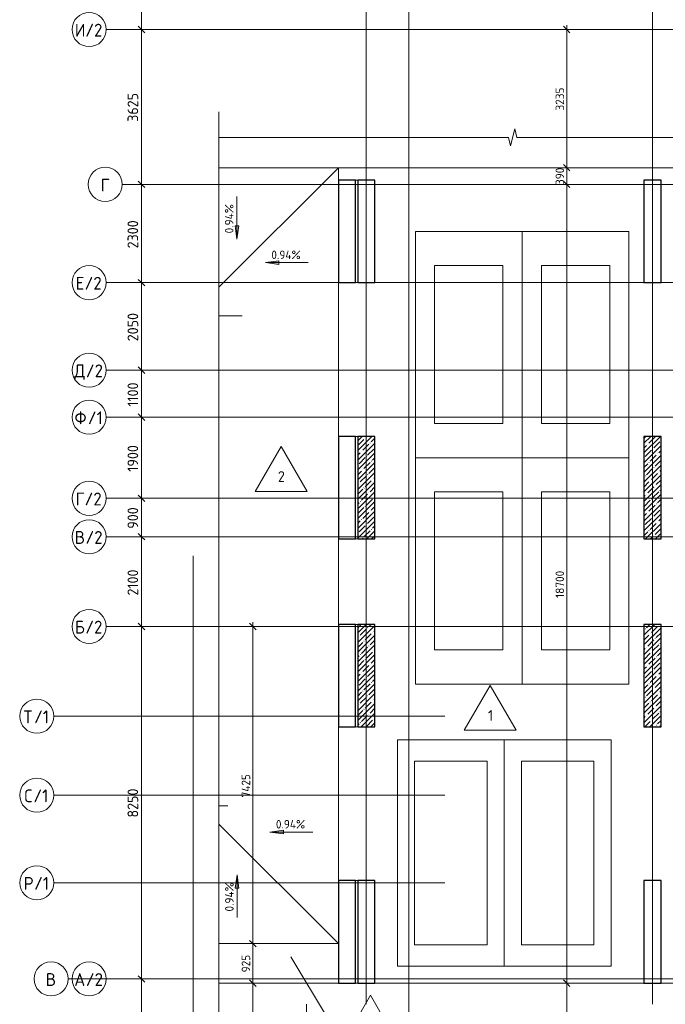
# Model space of a CAD drawing. Header units: millimetres. Extents: x 25887 to 100685, y -10965 to 131188.
# Tile 25 of 49: x 25887 to 41000, y 80105 to 103155. Entities that reach past the tile are written whole.
import ezdxf

# ---------------------------------------------------------------- set-up
doc = ezdxf.new("R2010")
doc.units = ezdxf.units.MM
doc.linetypes.add('4_ Штрихпунктир_ 10 х 2 мм', pattern=[14, 10, -2, 0, -2])
doc.linetypes.add('4_ Штрихпунктир_ 15 х 2 мм', pattern=[19, 15, -2, 0, -2])
for name, color, linetype, lineweight in [('A-ANNO-DIMS', 7, 'Continuous', 5), ('A-ANNO-DIMS-100', 7, 'Continuous', 5), ('A-DETL', 7, 'Continuous', 25), ('A-DETL-GENF', 7, 'Continuous', 13), ('A-FLOR', 7, 'Continuous', 13), ('A-FLOR-IDEN', 7, 'Continuous', 5), ('C-PRKG', 7, 'Continuous', 13), ('G-ANNO-DIMS', 7, 'Continuous', 5), ('S-COLS', 7, 'Continuous', 25), ('S-GRID', 7, 'Continuous', 5), ('S-GRID-IDEN', 7, 'Continuous', 5)]:
    doc.layers.add(name, color=color, linetype=linetype, lineweight=lineweight)
doc.styles.add('GOST Common_1', font='GOST_Common.ttf', dxfattribs={"height": 300})
doc.styles.add('GOST Common_2', font='GOST_Common.ttf', dxfattribs={"height": 200})
doc.styles.add('GOST Common_3', font='GOST_Common.ttf', dxfattribs={"height": 250})
doc.dimstyles.new('2_5_мм', dxfattribs={"dimscale": 304.8, "dimtxt": 251.428749, "dimasz": 0.492126, "dimexe": 0.492126, "dimexo": 0.492126, "dimgap": 0, "dimtad": 1, "dimdec": 5, "dimrnd": 1e-05, "dimdsep": 46, "dimtxsty": 'GOST Common_3', "dimblk1": 'OBLIQUE', "dimblk2": 'OBLIQUE', "dimsah": 1, "dimcen": 0.09, "dimdle": 0.492126, "dimadec": 5, "dimazin": 2, "dimtfac": 1, "dimtdec": 4, "dimtix": 1, "dimtmove": 0, "dimatfit": 3, "dimfxl": 1, "dimtvp": 1, "dimtolj": 1, "dimtzin": 0, "dimarcsym": 2})
doc.dimstyles.new('2_мм_1', dxfattribs={"dimscale": 304.8, "dimtxt": 201.142999, "dimasz": 0.492126, "dimexe": 0.328084, "dimexo": 0.492126, "dimgap": 0, "dimtad": 1, "dimdec": 0, "dimdsep": 46, "dimtxsty": 'GOST Common_2', "dimblk1": 'OBLIQUE', "dimblk2": 'OBLIQUE', "dimsah": 1, "dimcen": 0.09, "dimdle": 0.328084, "dimadec": 5, "dimazin": 2, "dimtfac": 1, "dimtdec": 4, "dimtix": 1, "dimtmove": 0, "dimatfit": 3, "dimfxl": 1, "dimtvp": 1, "dimtolj": 1, "dimtzin": 0, "dimarcsym": 2})

# ---------------------------------------------------------------- blocks, each defined once
blk = doc.blocks.new('КР_Колонна_ЖБ_Прямоугольная - 400x2400h_B40-V13--02_Подвал_МП_часть Б')
at = {"layer": 'S-COLS', "lineweight": 5}
h = blk.add_hatch(dxfattribs=at)
h.set_pattern_fill('FP_17', color=256, style=0, pattern_type=2)
h.set_pattern_definition([(225, (40700, 92200), (114.04925, -114.04925), []), (225, (40585.95, 92200), (114.04925, -114.04925), [201.613, -40.323, 3.353, -36.97])])
h.paths.add_polyline_path([(200, 1200), (-200, 1200), (-200, -1200), (200, -1200)])
at = {"layer": 'S-COLS'}
for p, q in [((200, 1200), (-200, 1200)), ((-200, 1200), (-200, -1200)), ((200, -1200), (200, 1200)), ((-200, -1200), (200, -1200))]:
    blk.add_line(p, q, dxfattribs=at)
blk = doc.blocks.new('КР_Колонна_ЖБ_Прямоугольная - 400x2400h_B40-V14--02_Подвал_МП_часть Б')
at = {"layer": 'S-COLS', "lineweight": 5}
h = blk.add_hatch(dxfattribs=at)
h.set_pattern_fill('FP_18', color=256, style=0, pattern_type=2)
h.set_pattern_definition([(225, (40700, 87800), (114.04925, -114.04925), []), (225, (40585.95, 87800), (114.04925, -114.04925), [201.613, -40.323, 3.353, -36.97])])
h.paths.add_polyline_path([(200, 1200), (-200, 1200), (-200, -1200), (200, -1200)])
at = {"layer": 'S-COLS'}
for p, q in [((200, 1200), (-200, 1200)), ((-200, 1200), (-200, -1200)), ((200, -1200), (200, 1200)), ((-200, -1200), (200, -1200))]:
    blk.add_line(p, q, dxfattribs=at)
blk = doc.blocks.new('КР_Колонна_ЖБ_Прямоугольная - 400x2400h_B40-V15--02_Подвал_МП_часть Б')
at = {"layer": 'S-COLS', "lineweight": 5}
h = blk.add_hatch(dxfattribs=at)
h.set_pattern_fill('FP_19', color=256, style=0, pattern_type=2)
h.set_pattern_definition([(225, (34000, 92200), (114.04925, -114.04925), []), (225, (33885.95, 92200), (114.04925, -114.04925), [201.613, -40.323, 3.353, -36.97])])
h.paths.add_polyline_path([(200, 1200), (-200, 1200), (-200, -1200), (200, -1200)])
at = {"layer": 'S-COLS'}
for p, q in [((200, 1200), (-200, 1200)), ((-200, 1200), (-200, -1200)), ((200, -1200), (200, 1200)), ((-200, -1200), (200, -1200))]:
    blk.add_line(p, q, dxfattribs=at)
blk = doc.blocks.new('КР_Колонна_ЖБ_Прямоугольная - 400x2400h_B40-V16--02_Подвал_МП_часть Б')
at = {"layer": 'S-COLS', "lineweight": 5}
h = blk.add_hatch(dxfattribs=at)
h.set_pattern_fill('FP_20', color=256, style=0, pattern_type=2)
h.set_pattern_definition([(225, (34000, 87800), (114.04925, -114.04925), []), (225, (33885.95, 87800), (114.04925, -114.04925), [201.613, -40.323, 3.353, -36.97])])
h.paths.add_polyline_path([(200, 1200), (-200, 1200), (-200, -1200), (200, -1200)])
at = {"layer": 'S-COLS'}
for p, q in [((200, 1200), (-200, 1200)), ((-200, 1200), (-200, -1200)), ((200, -1200), (200, 1200)), ((-200, -1200), (200, -1200))]:
    blk.add_line(p, q, dxfattribs=at)
blk = doc.blocks.new('АР_Машиноместо - 4900x2400_М__5300х2500_-3113489--02_Подвал_МП_часть Б')
at = {"layer": 'C-PRKG'}
for p, q in [((2500, 5300), (0, 5300)), ((0, 0), (0, 5300)), ((2500, 0), (2500, 5300)), ((450, 4500), (2050, 4500)), ((450, 800), (450, 4500)), ((2050, 800), (2050, 4500)), ((450, 800), (2050, 800)), ((2500, 0), (0, 0))]:
    blk.add_line(p, q, dxfattribs=at)
blk = doc.blocks.new('АР_Машиноместо - 4900x2400_М__5300х2500_-V22--02_Подвал_МП_часть Б')
at = {"layer": 'C-PRKG'}
for p, q in [((2500, 0), (0, 0)), ((0, 0), (0, -5300)), ((2500, 0), (2500, -5300)), ((450, -800), (450, -4500)), ((450, -800), (2050, -800)), ((2050, -800), (2050, -4500)), ((450, -4500), (2050, -4500)), ((2500, -5300), (0, -5300))]:
    blk.add_line(p, q, dxfattribs=at)
blk = doc.blocks.new('АР_Машиноместо - 5300x2500_С-V23--02_Подвал_МП_часть Б')
at = {"layer": 'C-PRKG'}
for p, q in [((2500, 0), (0, 0)), ((0, 0), (0, -5300)), ((2500, 0), (2500, -5300)), ((400, -500), (400, -4800)), ((400, -500), (2100, -500)), ((2100, -500), (2100, -4800)), ((400, -4800), (2100, -4800)), ((2500, -5300), (0, -5300))]:
    blk.add_line(p, q, dxfattribs=at)
blk = doc.blocks.new('АР_Машиноместо - 5300x2500_С-V21--02_Подвал_МП_часть Б')
at = {"layer": 'C-PRKG'}
for p, q in [((2500, 5300), (0, 5300)), ((0, 0), (0, 5300)), ((2500, 0), (2500, 5300)), ((400, 4800), (2100, 4800)), ((400, 500), (400, 4800)), ((2100, 500), (2100, 4800)), ((400, 500), (2100, 500)), ((2500, 0), (0, 0))]:
    blk.add_line(p, q, dxfattribs=at)
blk = doc.blocks.new('Линия разрыва - М 1_100-2492556--02_Подвал_МП_часть Б')
at = {"layer": 'A-DETL-GENF', "lineweight": 5}
for p, q in [((1095, 0), (7872.5, 0)), ((7872.5, 0), (7922.5, -200)), ((7922.5, -200), (8022.5, 200)), ((8022.5, 200), (8072.5, 0)), ((8072.5, 0), (15195, 0)), ((15945, 0), (15995, 0)), ((15995, 0), (16145, 0))]:
    blk.add_line(p, q, dxfattribs=at)
blk = doc.blocks.new('Линия разрыва - М 1_100-6405295--02_Подвал_МП_часть Б')
at = {"layer": 'A-DETL-GENF', "lineweight": 5}
blk.add_line((26750, 0), (950, 0), dxfattribs=at)
blk = doc.blocks.new('Ось сетки - 8_0 мм-31302--02_Подвал_МП_часть Б')
at = {"layer": 'S-GRID-IDEN'}
blk.add_circle((0, 0), 4, dxfattribs=at)
blk = doc.blocks.new('DIMBLOCK9--02_Подвал_МП_часть Б')
at = {"layer": 'A-ANNO-DIMS-100'}
for p, q in [((38736, 80600), (38592, 80600)), ((38692, 77850), (38692, 80600)), ((38692, 80600), (38736, 80600)), ((38736, 77850), (38592, 77850)), ((38692, 77850), (38736, 77850))]:
    blk.add_line(p, q, dxfattribs=at)
at = {"layer": 'A-ANNO-DIMS-100', "lineweight": 25}
for p, q in [((38692, 80600), (38617, 80675)), ((38692, 80600), (38767, 80525)), ((38692, 77850), (38617, 77925)), ((38692, 77850), (38767, 77775))]:
    blk.add_line(p, q, dxfattribs=at)
at = {"layer": 'A-ANNO-DIMS-100', "color": 0, "insert": (38431, 78945), "char_height": 200, "width": 670.93, "attachment_point": 1, "rotation": 90, "line_spacing_factor": 1.022761, "style": 'GOST Common_2'}
blk.add_mtext('2750', dxfattribs=at)
blk = doc.blocks.new('_Oblique')
at = {"color": 0, "linetype": 'ByBlock', "lineweight": -2}
blk.add_line((-0.5, -0.5), (0.5, 0.5), dxfattribs=at)
blk = doc.blocks.new('DIMBLOCK10--02_Подвал_МП_часть Б')
at = {"layer": 'A-ANNO-DIMS-100', "lineweight": 25}
for p, q in [((38692, 99300), (38617, 99375)), ((38692, 99300), (38767, 99225)), ((38692, 80600), (38617, 80675)), ((38692, 80600), (38767, 80525))]:
    blk.add_line(p, q, dxfattribs=at)
at = {"layer": 'A-ANNO-DIMS-100'}
for p, q in [((38736, 99300), (38592, 99300)), ((38692, 80600), (38692, 99300)), ((38692, 99300), (38736, 99300)), ((38736, 80600), (38592, 80600)), ((38692, 80600), (38736, 80600))]:
    blk.add_line(p, q, dxfattribs=at)
at = {"layer": 'A-ANNO-DIMS-100', "color": 0, "insert": (38431, 89619), "char_height": 200, "width": 793.66, "attachment_point": 1, "rotation": 90, "line_spacing_factor": 1.022761, "style": 'GOST Common_2'}
blk.add_mtext('18700', dxfattribs=at)
blk = doc.blocks.new('DIMBLOCK11--02_Подвал_МП_часть Б')
at = {"layer": 'A-ANNO-DIMS-100'}
for p, q in [((38736, 99690), (38592, 99690)), ((38692, 99300), (38692, 99690)), ((38692, 99690), (38736, 99690)), ((38736, 99300), (38592, 99300)), ((38692, 99300), (38736, 99300))]:
    blk.add_line(p, q, dxfattribs=at)
at = {"layer": 'A-ANNO-DIMS-100', "lineweight": 25}
for p, q in [((38692, 99690), (38617, 99765)), ((38692, 99690), (38767, 99615)), ((38692, 99300), (38617, 99375)), ((38692, 99300), (38767, 99225))]:
    blk.add_line(p, q, dxfattribs=at)
at = {"layer": 'A-ANNO-DIMS-100', "color": 0, "insert": (38431, 99285), "char_height": 200, "width": 503.2, "attachment_point": 1, "rotation": 90, "line_spacing_factor": 1.022761, "style": 'GOST Common_2'}
blk.add_mtext('390', dxfattribs=at)
blk = doc.blocks.new('DIMBLOCK12--02_Подвал_МП_часть Б')
at = {"layer": 'A-ANNO-DIMS-100'}
for p, q in [((38736, 102925), (38592, 102925)), ((38692, 99690), (38692, 103025)), ((38692, 102925), (38736, 102925)), ((38736, 99690), (38592, 99690)), ((38692, 99690), (38736, 99690))]:
    blk.add_line(p, q, dxfattribs=at)
at = {"layer": 'A-ANNO-DIMS-100', "lineweight": 25}
for p, q in [((38692, 102925), (38617, 103000)), ((38692, 102925), (38767, 102850)), ((38692, 99690), (38617, 99765)), ((38692, 99690), (38767, 99615))]:
    blk.add_line(p, q, dxfattribs=at)
at = {"layer": 'A-ANNO-DIMS-100', "color": 0, "insert": (38431, 101028), "char_height": 200, "width": 670.93, "attachment_point": 1, "rotation": 90, "line_spacing_factor": 1.022761, "style": 'GOST Common_2'}
blk.add_mtext('3235', dxfattribs=at)
blk = doc.blocks.new('DIMBLOCK57--02_Подвал_МП_часть Б')
at = {"layer": 'A-ANNO-DIMS-100', "lineweight": 25}
for p, q in [((31345, 88950), (31270, 89025)), ((31345, 88950), (31420, 88875)), ((31345, 81525), (31270, 81600)), ((31345, 81525), (31420, 81450))]:
    blk.add_line(p, q, dxfattribs=at)
at = {"layer": 'A-ANNO-DIMS-100'}
for p, q in [((31345, 89050), (31345, 81525)), ((31301, 88950), (31445, 88950)), ((31345, 88950), (31301, 88950)), ((31301, 81525), (31445, 81525)), ((31345, 81525), (31301, 81525))]:
    blk.add_line(p, q, dxfattribs=at)
at = {"layer": 'A-ANNO-DIMS-100', "color": 0, "insert": (31083, 84948), "char_height": 200, "width": 695.48, "attachment_point": 1, "rotation": 90, "line_spacing_factor": 1.022761, "style": 'GOST Common_2'}
blk.add_mtext('7425', dxfattribs=at)
blk = doc.blocks.new('DIMBLOCK58--02_Подвал_МП_часть Б')
at = {"layer": 'A-ANNO-DIMS-100', "lineweight": 25}
for p, q in [((31345, 81525), (31270, 81600)), ((31345, 81525), (31420, 81450)), ((31345, 80600), (31270, 80675)), ((31345, 80600), (31420, 80525))]:
    blk.add_line(p, q, dxfattribs=at)
at = {"layer": 'A-ANNO-DIMS-100'}
for p, q in [((31301, 81525), (31445, 81525)), ((31345, 81525), (31301, 81525)), ((31345, 81525), (31345, 80600)), ((49150, 80600), (31245, 80600)), ((31345, 80600), (49150, 80600))]:
    blk.add_line(p, q, dxfattribs=at)
at = {"layer": 'A-ANNO-DIMS-100', "color": 0, "insert": (31083, 80853), "char_height": 200, "width": 503.2, "attachment_point": 1, "rotation": 90, "line_spacing_factor": 1.022761, "style": 'GOST Common_2'}
blk.add_mtext('925', dxfattribs=at)
blk = doc.blocks.new('DIMBLOCK59--02_Подвал_МП_часть Б')
at = {"layer": 'A-ANNO-DIMS-100'}
for p, q in [((49150, 80600), (31245, 80600)), ((31345, 80600), (31345, 77850)), ((31345, 80600), (49150, 80600)), ((31301, 77850), (31445, 77850)), ((31345, 77850), (31301, 77850))]:
    blk.add_line(p, q, dxfattribs=at)
at = {"layer": 'A-ANNO-DIMS-100', "lineweight": 25}
for p, q in [((31345, 80600), (31270, 80675)), ((31345, 80600), (31420, 80525)), ((31345, 77850), (31270, 77925)), ((31345, 77850), (31420, 77775))]:
    blk.add_line(p, q, dxfattribs=at)
at = {"layer": 'A-ANNO-DIMS-100', "color": 0, "insert": (31083, 78945), "char_height": 200, "width": 670.93, "attachment_point": 1, "rotation": 90, "line_spacing_factor": 1.022761, "style": 'GOST Common_2'}
blk.add_mtext('2750', dxfattribs=at)
blk = doc.blocks.new('DIMBLOCK75--02_Подвал_МП_часть Б')
at = {"layer": 'A-ANNO-DIMS-100', "lineweight": 25}
for p, q in [((28738, 109200), (28663, 109275)), ((28738, 109200), (28813, 109125)), ((28738, 102925), (28663, 103000)), ((28738, 102925), (28813, 102850))]:
    blk.add_line(p, q, dxfattribs=at)
at = {"layer": 'A-ANNO-DIMS-100'}
for p, q in [((28694, 109200), (28888, 109200)), ((28738, 109200), (28694, 109200)), ((28738, 109200), (28738, 102925)), ((28694, 102925), (28888, 102925)), ((28738, 102925), (28694, 102925))]:
    blk.add_line(p, q, dxfattribs=at)
at = {"layer": 'A-ANNO-DIMS-100', "color": 0, "insert": (28411, 105713), "char_height": 250, "width": 838.66, "attachment_point": 1, "rotation": 90, "line_spacing_factor": 1.022761, "style": 'GOST Common_3'}
blk.add_mtext('6275', dxfattribs=at)
blk = doc.blocks.new('DIMBLOCK76--02_Подвал_МП_часть Б')
at = {"layer": 'A-ANNO-DIMS-100', "lineweight": 25}
for p, q in [((28738, 102925), (28663, 103000)), ((28738, 102925), (28813, 102850)), ((28738, 99300), (28663, 99375)), ((28738, 99300), (28813, 99225))]:
    blk.add_line(p, q, dxfattribs=at)
at = {"layer": 'A-ANNO-DIMS-100'}
for p, q in [((28694, 102925), (28888, 102925)), ((28738, 102925), (28694, 102925)), ((28738, 102925), (28738, 99300)), ((28694, 99300), (28888, 99300)), ((28738, 99300), (28694, 99300))]:
    blk.add_line(p, q, dxfattribs=at)
at = {"layer": 'A-ANNO-DIMS-100', "color": 0, "insert": (28411, 100763), "char_height": 250, "width": 838.66, "attachment_point": 1, "rotation": 90, "line_spacing_factor": 1.022761, "style": 'GOST Common_3'}
blk.add_mtext('3625', dxfattribs=at)
blk = doc.blocks.new('DIMBLOCK77--02_Подвал_МП_часть Б')
at = {"layer": 'A-ANNO-DIMS-100', "lineweight": 25}
for p, q in [((28738, 99300), (28663, 99375)), ((28738, 99300), (28813, 99225)), ((28738, 97000), (28663, 97075)), ((28738, 97000), (28813, 96925))]:
    blk.add_line(p, q, dxfattribs=at)
at = {"layer": 'A-ANNO-DIMS-100'}
for p, q in [((28694, 99300), (28888, 99300)), ((28738, 99300), (28694, 99300)), ((28738, 99300), (28738, 97000)), ((28694, 97000), (28888, 97000)), ((28738, 97000), (28694, 97000))]:
    blk.add_line(p, q, dxfattribs=at)
at = {"layer": 'A-ANNO-DIMS-100', "color": 0, "insert": (28411, 97801), "char_height": 250, "width": 838.66, "attachment_point": 1, "rotation": 90, "line_spacing_factor": 1.022761, "style": 'GOST Common_3'}
blk.add_mtext('2300', dxfattribs=at)
blk = doc.blocks.new('DIMBLOCK78--02_Подвал_МП_часть Б')
at = {"layer": 'A-ANNO-DIMS-100', "lineweight": 25}
for p, q in [((28738, 97000), (28663, 97075)), ((28738, 97000), (28813, 96925)), ((28738, 94950), (28663, 95025)), ((28738, 94950), (28813, 94875))]:
    blk.add_line(p, q, dxfattribs=at)
at = {"layer": 'A-ANNO-DIMS-100'}
for p, q in [((28694, 97000), (28888, 97000)), ((28738, 97000), (28694, 97000)), ((28738, 97000), (28738, 94950)), ((28694, 94950), (28888, 94950)), ((28738, 94950), (28694, 94950))]:
    blk.add_line(p, q, dxfattribs=at)
at = {"layer": 'A-ANNO-DIMS-100', "color": 0, "insert": (28411, 95626), "char_height": 250, "width": 838.66, "attachment_point": 1, "rotation": 90, "line_spacing_factor": 1.022761, "style": 'GOST Common_3'}
blk.add_mtext('2050', dxfattribs=at)
blk = doc.blocks.new('DIMBLOCK79--02_Подвал_МП_часть Б')
at = {"layer": 'A-ANNO-DIMS-100', "lineweight": 25}
for p, q in [((28738, 94950), (28663, 95025)), ((28738, 94950), (28813, 94875)), ((28738, 93850), (28663, 93925)), ((28738, 93850), (28813, 93775))]:
    blk.add_line(p, q, dxfattribs=at)
at = {"layer": 'A-ANNO-DIMS-100'}
for p, q in [((28694, 94950), (28888, 94950)), ((28738, 94950), (28694, 94950)), ((28738, 94950), (28738, 93850)), ((28694, 93850), (28888, 93850)), ((28738, 93850), (28694, 93850))]:
    blk.add_line(p, q, dxfattribs=at)
at = {"layer": 'A-ANNO-DIMS-100', "color": 0, "insert": (28411, 94097), "char_height": 250, "width": 726.16, "attachment_point": 1, "rotation": 90, "line_spacing_factor": 1.022761, "style": 'GOST Common_3'}
blk.add_mtext('1100', dxfattribs=at)
blk = doc.blocks.new('DIMBLOCK80--02_Подвал_МП_часть Б')
at = {"layer": 'A-ANNO-DIMS-100', "lineweight": 25}
for p, q in [((28738, 93850), (28663, 93925)), ((28738, 93850), (28813, 93775)), ((28738, 91950), (28663, 92025)), ((28738, 91950), (28813, 91875))]:
    blk.add_line(p, q, dxfattribs=at)
at = {"layer": 'A-ANNO-DIMS-100'}
for p, q in [((28694, 93850), (28888, 93850)), ((28738, 93850), (28694, 93850)), ((28738, 93850), (28738, 91950)), ((28694, 91950), (28888, 91950)), ((28738, 91950), (28694, 91950))]:
    blk.add_line(p, q, dxfattribs=at)
at = {"layer": 'A-ANNO-DIMS-100', "color": 0, "insert": (28411, 92574), "char_height": 250, "width": 782.41, "attachment_point": 1, "rotation": 90, "line_spacing_factor": 1.022761, "style": 'GOST Common_3'}
blk.add_mtext('1900', dxfattribs=at)
blk = doc.blocks.new('DIMBLOCK81--02_Подвал_МП_часть Б')
at = {"layer": 'A-ANNO-DIMS-100', "lineweight": 25}
for p, q in [((28738, 91950), (28663, 92025)), ((28738, 91950), (28813, 91875)), ((28738, 91050), (28663, 91125)), ((28738, 91050), (28813, 90975))]:
    blk.add_line(p, q, dxfattribs=at)
at = {"layer": 'A-ANNO-DIMS-100'}
for p, q in [((28694, 91950), (28888, 91950)), ((28738, 91950), (28694, 91950)), ((28738, 91950), (28738, 91050)), ((28694, 91050), (28888, 91050)), ((28738, 91050), (28694, 91050))]:
    blk.add_line(p, q, dxfattribs=at)
at = {"layer": 'A-ANNO-DIMS-100', "color": 0, "insert": (28411, 91238), "char_height": 250, "width": 629, "attachment_point": 1, "rotation": 90, "line_spacing_factor": 1.022761, "style": 'GOST Common_3'}
blk.add_mtext('900', dxfattribs=at)
blk = doc.blocks.new('DIMBLOCK82--02_Подвал_МП_часть Б')
at = {"layer": 'A-ANNO-DIMS-100', "lineweight": 25}
for p, q in [((28738, 91050), (28663, 91125)), ((28738, 91050), (28813, 90975)), ((28738, 88950), (28663, 89025)), ((28738, 88950), (28813, 88875))]:
    blk.add_line(p, q, dxfattribs=at)
at = {"layer": 'A-ANNO-DIMS-100'}
for p, q in [((28694, 91050), (28888, 91050)), ((28738, 91050), (28694, 91050)), ((28738, 91050), (28738, 88950)), ((28694, 88950), (28888, 88950)), ((28738, 88950), (28694, 88950))]:
    blk.add_line(p, q, dxfattribs=at)
at = {"layer": 'A-ANNO-DIMS-100', "color": 0, "insert": (28411, 89674), "char_height": 250, "width": 782.41, "attachment_point": 1, "rotation": 90, "line_spacing_factor": 1.022761, "style": 'GOST Common_3'}
blk.add_mtext('2100', dxfattribs=at)
blk = doc.blocks.new('DIMBLOCK83--02_Подвал_МП_часть Б')
at = {"layer": 'A-ANNO-DIMS-100', "lineweight": 25}
for p, q in [((28738, 88950), (28663, 89025)), ((28738, 88950), (28813, 88875)), ((28738, 80700), (28663, 80775)), ((28738, 80700), (28813, 80625))]:
    blk.add_line(p, q, dxfattribs=at)
at = {"layer": 'A-ANNO-DIMS-100'}
for p, q in [((28694, 88950), (28888, 88950)), ((28738, 88950), (28694, 88950)), ((28738, 88950), (28738, 80700)), ((28694, 80700), (28888, 80700)), ((28738, 80700), (28694, 80700))]:
    blk.add_line(p, q, dxfattribs=at)
at = {"layer": 'A-ANNO-DIMS-100', "color": 0, "insert": (28411, 84476), "char_height": 250, "width": 838.66, "attachment_point": 1, "rotation": 90, "line_spacing_factor": 1.022761, "style": 'GOST Common_3'}
blk.add_mtext('8250', dxfattribs=at)
blk = doc.blocks.new('DIMBLOCK84--02_Подвал_МП_часть Б')
at = {"layer": 'A-ANNO-DIMS-100', "lineweight": 25}
for p, q in [((28738, 80700), (28663, 80775)), ((28738, 80700), (28813, 80625)), ((28738, 74000), (28663, 74075)), ((28738, 74000), (28813, 73925))]:
    blk.add_line(p, q, dxfattribs=at)
at = {"layer": 'A-ANNO-DIMS-100'}
for p, q in [((28694, 80700), (28888, 80700)), ((28738, 80700), (28694, 80700)), ((28738, 80700), (28738, 74000)), ((28694, 74000), (28888, 74000)), ((28738, 74000), (28694, 74000))]:
    blk.add_line(p, q, dxfattribs=at)
at = {"layer": 'A-ANNO-DIMS-100', "color": 0, "insert": (28411, 77001), "char_height": 250, "width": 838.66, "attachment_point": 1, "rotation": 90, "line_spacing_factor": 1.022761, "style": 'GOST Common_3'}
blk.add_mtext('6700', dxfattribs=at)
blk = doc.blocks.new('Марка полов - Марка полов-4106608--02_Подвал_МП_часть Б')
at = {"layer": 'A-FLOR-IDEN'}
for p, q in [((0, 7), (-6.06, -3.5)), ((6.06, -3.5), (0, 7)), ((-6.06, -3.5), (6.06, -3.5))]:
    blk.add_line(p, q, dxfattribs=at)

msp = doc.modelspace()

# ---------------------------------------------------------------- hatches: boundary and pattern name
at = {"layer": 'G-ANNO-DIMS'}
for points in [[(30972.295237, 98013.498288), (31014.094904, 98330.998288), (30930.495569, 98330.998288)], [(31639.272094, 97467.756111), (31956.772094, 97425.956443), (31956.772094, 97509.555779)], [(31639.272094, 97467.756111), (31956.772094, 97425.956443), (31956.772094, 97509.555779)], [(31745.544587, 84138.286139), (32063.044587, 84096.486471), (32063.044587, 84180.085807)], [(31745.544587, 84138.286139), (32063.044587, 84096.486471), (32063.044587, 84180.085807)], [(30976.845485, 83138.26764), (30935.045817, 82820.76764), (31018.645153, 82820.76764)], [(30976.845485, 83138.26764), (30935.045817, 82820.76764), (31018.645153, 82820.76764)]]:
    msp.add_hatch(color=256, dxfattribs=at).paths.add_polyline_path(points)

# ---------------------------------------------------------------- linework, layer by layer
at = {"layer": 'A-DETL', "linetype": '4_ Штрихпунктир_ 15 х 2 мм', "lineweight": 5}
for p, q in [((31095, 96225), (30550, 96225)), ((30550, 84750), (30760, 84750))]:
    msp.add_line(p, q, dxfattribs=at)
at = {"layer": 'A-FLOR'}
for p, q in [((46400, 99690), (30550, 99690)), ((46400, 99690), (30550, 99690)), ((33350, 99690), (30550, 96890)), ((33350, 99690), (33350, 99400)), ((33750, 99400), (33800, 99400)), ((33350, 97000), (33350, 93400)), ((33800, 97000), (33750, 97000)), ((33750, 93400), (33800, 93400)), ((33350, 91000), (33350, 89000)), ((33800, 91000), (33750, 91000)), ((33750, 89000), (33800, 89000)), ((33350, 86600), (33350, 83000)), ((33800, 86600), (33750, 86600)), ((33350, 81525), (30550, 84325)), ((33750, 83000), (33800, 83000)), ((33350, 81525), (30550, 81525)), ((30550, 80600), (33350, 80600)), ((33750, 80600), (33800, 80600)), ((34200, 80600), (40500, 80600)), ((40900, 80600), (46325, 80600))]:
    msp.add_line(p, q, dxfattribs=at)
at = {"layer": 'A-FLOR-IDEN'}
msp.add_line((32231.574454, 81215.14986), (33093.363603, 79792.195683), dxfattribs=at)
at = {"layer": 'G-ANNO-DIMS'}
for p, q in [((30972.295237, 99013.498288), (30972.295237, 98013.498288)), ((31014.094904, 98330.998288), (30930.495569, 98330.998288)), ((30930.495569, 98330.998288), (30972.295237, 98013.498288)), ((30972.295237, 98013.498288), (31014.094904, 98330.998288)), ((31956.772094, 97509.555779), (31639.272094, 97467.756111)), ((31956.772094, 97509.555779), (31639.272094, 97467.756111)), ((31956.772094, 97425.956443), (31956.772094, 97509.555779)), ((31956.772094, 97425.956443), (31956.772094, 97509.555779)), ((31639.272094, 97467.756111), (31956.772094, 97425.956443)), ((32639.272094, 97467.756111), (31639.272094, 97467.756111)), ((31639.272094, 97467.756111), (31956.772094, 97425.956443)), ((32639.272094, 97467.756111), (31639.272094, 97467.756111)), ((32063.044587, 84180.085807), (31745.544587, 84138.286139)), ((32063.044587, 84180.085807), (31745.544587, 84138.286139)), ((31745.544587, 84138.286139), (32063.044587, 84096.486471)), ((32745.544587, 84138.286139), (31745.544587, 84138.286139)), ((31745.544587, 84138.286139), (32063.044587, 84096.486471)), ((32745.544587, 84138.286139), (31745.544587, 84138.286139)), ((32063.044587, 84096.486471), (32063.044587, 84180.085807)), ((32063.044587, 84096.486471), (32063.044587, 84180.085807)), ((30976.845485, 83138.26764), (30935.045817, 82820.76764)), ((30976.845485, 83138.26764), (30935.045817, 82820.76764)), ((31018.645153, 82820.76764), (30976.845485, 83138.26764)), ((30976.845485, 82138.26764), (30976.845485, 83138.26764)), ((31018.645153, 82820.76764), (30976.845485, 83138.26764)), ((30976.845485, 82138.26764), (30976.845485, 83138.26764)), ((30935.045817, 82820.76764), (31018.645153, 82820.76764)), ((30935.045817, 82820.76764), (31018.645153, 82820.76764))]:
    msp.add_line(p, q, dxfattribs=at)
at = {"layer": 'S-COLS'}
for p, q in [((33350, 99400), (33350, 97000)), ((33750, 99400), (33350, 99400)), ((33750, 97000), (33750, 99400)), ((33800, 99400), (33800, 97000)), ((34200, 99400), (33800, 99400)), ((34200, 97000), (34200, 99400)), ((40500, 99400), (40500, 97000)), ((40900, 99400), (40500, 99400)), ((40900, 97000), (40900, 99400)), ((33350, 97000), (33750, 97000)), ((33800, 97000), (34200, 97000)), ((40500, 97000), (40900, 97000)), ((33350, 93400), (33350, 91000)), ((33750, 93400), (33350, 93400)), ((33750, 91000), (33750, 93400)), ((33350, 91000), (33750, 91000)), ((33350, 89000), (33350, 86600)), ((33750, 89000), (33350, 89000)), ((33750, 86600), (33750, 89000)), ((33350, 86600), (33750, 86600)), ((33350, 83000), (33350, 80600)), ((33750, 83000), (33350, 83000)), ((33750, 80600), (33750, 83000)), ((33800, 83000), (33800, 80600)), ((34200, 83000), (33800, 83000)), ((34200, 80600), (34200, 83000)), ((40500, 83000), (40500, 80600)), ((40900, 83000), (40500, 83000)), ((40900, 80600), (40900, 83000)), ((33350, 80600), (33750, 80600)), ((33800, 80600), (34200, 80600)), ((40500, 80600), (40900, 80600))]:
    msp.add_line(p, q, dxfattribs=at)
at = {"layer": 'S-GRID', "linetype": '4_ Штрихпунктир_ 10 х 2 мм'}
for p, q in [((35000, 46269.619659), (35000, 130388.42805)), ((34000, 80104.964717), (34000, 128910)), ((40700, 80104.964717), (40700, 128910)), ((65663.030763, 102925), (27912.537886, 102925)), ((91551.922019, 99300), (28288.23047, 99300)), ((92609.679336, 99300), (28288.23047, 99300)), ((86550, 97000), (27912.537886, 97000)), ((86550, 94950), (27912.537886, 94950)), ((86550, 93850), (27912.537886, 93850)), ((86550, 91950), (27912.537886, 91950)), ((91551.922019, 91050), (27912.537886, 91050)), ((91551.922019, 91050), (28726.881318, 91050)), ((29950, 46473.805675), (29950, 90607.5)), ((90640, 88950), (27912.537886, 88950)), ((35837.484979, 86850), (26687.319127, 86850)), ((35837.484979, 85000), (26687.319127, 85000)), ((35837.484979, 82950), (26687.319127, 82950)), ((92609.679336, 80700), (27022.541867, 80700)), ((91551.922019, 80700), (27912.537886, 80700)), ((91551.922019, 80700), (27912.537886, 80700)), ((91551.922019, 80700), (27912.537886, 80700)), ((32600, 46269.619659), (32600, 80104.964717))]:
    msp.add_line(p, q, dxfattribs=at)

# ---------------------------------------------------------------- block references
at = {"layer": 'A-DETL-GENF', "rotation": 269.9999999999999}
msp.add_blockref('Линия разрыва - М 1_100-6405295--02_Подвал_МП_часть Б', (30550, 101950), dxfattribs=at)
at = {"layer": 'A-DETL-GENF'}
msp.add_blockref('Линия разрыва - М 1_100-2492556--02_Подвал_МП_часть Б', (29455, 100400), dxfattribs=at)
at = {"layer": 'A-FLOR-IDEN', "xscale": 99.99999999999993, "yscale": 99.99999999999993, "zscale": 99.99999999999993}
for p in [(32008.540322, 92463.596127), (36901.158578, 86870.457689), (34100.413548, 79617.195683)]:
    msp.add_blockref('Марка полов - Марка полов-4106608--02_Подвал_МП_часть Б', p, dxfattribs=at)
at = {"layer": 'C-PRKG'}
for name, p in [('АР_Машиноместо - 4900x2400_М__5300х2500_-V22--02_Подвал_МП_часть Б', (35150, 98200)), ('АР_Машиноместо - 4900x2400_М__5300х2500_-V22--02_Подвал_МП_часть Б', (35150, 92900)), ('АР_Машиноместо - 4900x2400_М__5300х2500_-V22--02_Подвал_МП_часть Б', (37650, 92900)), ('АР_Машиноместо - 5300x2500_С-V21--02_Подвал_МП_часть Б', (34730, 81000))]:
    msp.add_blockref(name, p, dxfattribs=at)
at = {"layer": 'C-PRKG', "rotation": 180}
for name, p in [('АР_Машиноместо - 4900x2400_М__5300х2500_-3113489--02_Подвал_МП_часть Б', (40150, 98200)), ('АР_Машиноместо - 5300x2500_С-V23--02_Подвал_МП_часть Б', (39730, 81000))]:
    msp.add_blockref(name, p, dxfattribs=at)
at = {"layer": 'S-COLS', "rotation": 180}
for name, p in [('КР_Колонна_ЖБ_Прямоугольная - 400x2400h_B40-V15--02_Подвал_МП_часть Б', (34000, 92200)), ('КР_Колонна_ЖБ_Прямоугольная - 400x2400h_B40-V13--02_Подвал_МП_часть Б', (40700, 92200)), ('КР_Колонна_ЖБ_Прямоугольная - 400x2400h_B40-V16--02_Подвал_МП_часть Б', (34000, 87800)), ('КР_Колонна_ЖБ_Прямоугольная - 400x2400h_B40-V14--02_Подвал_МП_часть Б', (40700, 87800))]:
    msp.add_blockref(name, p, dxfattribs=at)
at = {"layer": 'S-GRID-IDEN', "xscale": 99.99999999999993, "yscale": 99.99999999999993, "zscale": 99.99999999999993}
for p, rotation in [((27512.537886, 102925), 89.99999999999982), ((27888.23047, 99300), 89.99999999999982), ((27512.537886, 97000), 89.99999999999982), ((27512.537886, 94950), 89.99999999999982), ((27512.537886, 93850), 89.99999999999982), ((27512.537886, 91950), 89.99999999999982), ((27512.537886, 91050), 89.99999999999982), ((27512.537886, 88950), 89.9999999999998), ((26287.319127, 86850), 89.99999999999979), ((26287.319127, 85000), 89.99999999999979), ((26287.319127, 82950), 89.99999999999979), ((26622.541867, 80700), 89.99999999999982), ((27512.537886, 80700), 89.99999999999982)]:
    msp.add_blockref('Ось сетки - 8_0 мм-31302--02_Подвал_МП_часть Б', p, dxfattribs=dict(at, rotation=rotation))

# ---------------------------------------------------------------- texts
at = {"layer": 'A-FLOR-IDEN', "char_height": 250, "attachment_point": 1, "style": 'GOST Common_3'}
for s, insert, width in [('\\fGOST Common|b0|i0|c204|p34|;2', (31931.664039, 92585.6578), 216.455625), ('\\fGOST Common|b0|i0|c204|p34|;1', (36850.282295, 86992.519362), 152.320625)]:
    msp.add_mtext(s, dxfattribs=dict(at, insert=insert, width=width))
at = {"layer": 'G-ANNO-DIMS', "char_height": 200, "width": 866.4896397, "attachment_point": 1, "rotation": 90, "line_spacing_factor": 1.022761, "style": 'GOST Common_2'}
for insert in [(30690.929576, 98152.460938), (30695.479824, 82277.23029), (30695.479824, 82277.23029)]:
    msp.add_mtext('0.94%', dxfattribs=dict(at, insert=insert))
at = {"layer": 'G-ANNO-DIMS', "char_height": 200, "width": 866.4896397, "attachment_point": 1, "line_spacing_factor": 1.022761, "style": 'GOST Common_2'}
for insert in [(31778.234744, 97749.121772), (31778.234744, 97749.121772), (31884.507237, 84419.6518), (31884.507237, 84419.6518)]:
    msp.add_mtext('0.94%', dxfattribs=dict(at, insert=insert))
at = {"layer": 'S-GRID-IDEN', "char_height": 300, "attachment_point": 1, "style": 'GOST Common_1'}
for s, insert, width in [('\\fGOST Common|b0|i0|c204|p34|;И', (27177.617404, 103059.544597), 296.624375), ('/2', (27422.356987, 103059.544597), 513.08), ('\\fGOST Common|b0|i0|c204|p34|;Г', (27781.809988, 99434.544597), 256.54), ('\\fGOST Common|b0|i0|c204|p34|;Е', (27194.117404, 97134.544597), 256.54), ('/2', (27405.784071, 97134.544597), 513.08), ('\\fGOST Common|b0|i0|c204|p34|;Д', (27164.617404, 95084.544597), 328.691875), ('/2', (27435.815321, 95084.544597), 513.08), ('\\fGOST Common|b0|i0|c204|p34|;Ф', (27171.117404, 93984.544597), 376.793125), ('/1', (27482.002821, 93984.544597), 448.945), ('\\fGOST Common|b0|i0|c204|p34|;Г', (27194.117404, 92084.544597), 256.54), ('/2', (27405.784071, 92084.544597), 513.08), ('\\fGOST Common|b0|i0|c204|p34|;В', (27174.617404, 91184.544597), 304.64125), ('/2', (27425.971571, 91184.544597), 513.08), ('\\fGOST Common|b0|i0|c204|p34|;Б', (27177.617404, 89084.544597), 296.624375), ('/2', (27422.356987, 89084.544597), 513.08), ('\\fGOST Common|b0|i0|c204|p34|;Т', (25978.898645, 86984.544597), 296.624375), ('/1', (26223.638229, 86984.544597), 448.945), ('\\fGOST Common|b0|i0|c204|p34|;С', (25995.398645, 85134.544597), 256.54), ('/1', (26207.065312, 85134.544597), 448.945), ('\\fGOST Common|b0|i0|c204|p34|;Р', (25978.898645, 83084.544597), 296.624375), ('/1', (26223.638229, 83084.544597), 448.945), ('\\fGOST Common|b0|i0|c204|p34|;В', (26496.121385, 80834.544597), 304.64125), ('\\fGOST Common|b0|i0|c204|p34|;А', (27164.617404, 80834.544597), 328.691875), ('/2', (27435.815321, 80834.544597), 513.08)]:
    msp.add_mtext(s, dxfattribs=dict(at, insert=insert, width=width))

# ---------------------------------------------------------------- dimensions: what is measured, and where the dimension line sits
at = {"layer": 'A-ANNO-DIMS'}
for base, p1, p2, dimstyle, override, picture, middle in [((28738.0036322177, 102925.0000000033), (28844.0696493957, 109200.0000000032), (28844.0696493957, 102925.0000000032), '2_5_мм', {"dimpost": '<>', "dimfxl": 6275}, 'DIMBLOCK75--02_Подвал_МП_часть Б', (28613.0036322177, 106062.5000000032)), ((28738.003632, 99300), (28844.069649, 102925), (28844.069649, 99300), '2_5_мм', {"dimpost": '<>', "dimfxl": 3625}, 'DIMBLOCK76--02_Подвал_МП_часть Б', (28613.003632, 101112.5)), ((38691.976898, 102925), (38585.91088, 99690), (38585.91088, 102925), '2_мм_1', {"dimpost": '<>', "dimfxl": 3235}, 'DIMBLOCK12--02_Подвал_МП_часть Б', (38591.976898, 101307.5)), ((38691.976898, 99690), (38585.91088, 99300), (38585.91088, 99690), '2_мм_1', {"dimpost": '<>', "dimfxl": 390}, 'DIMBLOCK11--02_Подвал_МП_часть Б', (38591.976898, 99495)), ((28738.003632, 97000), (28844.069649, 99300), (28844.069649, 97000), '2_5_мм', {"dimpost": '<>', "dimfxl": 2300}, 'DIMBLOCK77--02_Подвал_МП_часть Б', (28613.003632, 98150)), ((38691.976898, 99300), (38585.91088, 80600), (38585.91088, 99300), '2_мм_1', {"dimpost": '<>', "dimfxl": 18700}, 'DIMBLOCK10--02_Подвал_МП_часть Б', (38591.976898, 89950)), ((28738.003632, 94950), (28844.069649, 97000), (28844.069649, 94950), '2_5_мм', {"dimpost": '<>', "dimfxl": 2050}, 'DIMBLOCK78--02_Подвал_МП_часть Б', (28613.003632, 95975)), ((28738.003632, 93850), (28844.069649, 94950), (28844.069649, 93850), '2_5_мм', {"dimpost": '<>', "dimfxl": 1100}, 'DIMBLOCK79--02_Подвал_МП_часть Б', (28613.003632, 94400)), ((28738.003632, 91950), (28844.069649, 93850), (28844.069649, 91950), '2_5_мм', {"dimpost": '<>', "dimfxl": 1900}, 'DIMBLOCK80--02_Подвал_МП_часть Б', (28613.003632, 92900)), ((28738.003632, 91050), (28844.069649, 91950), (28844.069649, 91050), '2_5_мм', {"dimpost": '<>', "dimfxl": 900}, 'DIMBLOCK81--02_Подвал_МП_часть Б', (28613.003632, 91500)), ((28738.003632, 88950), (28844.069649, 91050), (28844.069649, 88950), '2_5_мм', {"dimpost": '<>', "dimfxl": 2100}, 'DIMBLOCK82--02_Подвал_МП_часть Б', (28613.003632, 90000)), ((28738.0036322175, 80700.0000000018), (28844.0696493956, 88950.0000000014), (28844.0696493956, 80700.0000000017), '2_5_мм', {"dimpost": '<>', "dimfxl": 8250}, 'DIMBLOCK83--02_Подвал_МП_часть Б', (28613.0036322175, 84825.0000000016)), ((31344.538027, 81525), (31450.604045, 88950), (31450.604045, 81525), '2_мм_1', {"dimpost": '<>', "dimfxl": 7425}, 'DIMBLOCK57--02_Подвал_МП_часть Б', (31244.538027, 85237.5)), ((31344.538027, 80600), (31450.604045, 81525), (49300, 80600), '2_мм_1', {"dimpost": '<>', "dimfxl": 17873.347783}, 'DIMBLOCK58--02_Подвал_МП_часть Б', (31244.538027, 81062.5)), ((28738.0036322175, 74000.0000000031), (28844.0696493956, 80700.0000000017), (28844.0696493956, 74000.0000000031), '2_5_мм', {"dimpost": '<>', "dimfxl": 6700}, 'DIMBLOCK84--02_Подвал_МП_часть Б', (28613.0036322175, 77350.0000000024)), ((31344.538027, 77850), (49300, 80600), (31450.604045, 77850), '2_мм_1', {"dimpost": '<>', "dimfxl": 18059.995459}, 'DIMBLOCK59--02_Подвал_МП_часть Б', (31244.538027, 79225)), ((38691.976898, 80600), (38585.91088, 77850), (38585.91088, 80600), '2_мм_1', {"dimpost": '<>', "dimfxl": 2750}, 'DIMBLOCK9--02_Подвал_МП_часть Б', (38591.976898, 79225))]:
    dim = msp.add_linear_dim(base=base, p1=p1, p2=p2, angle=90, dimstyle=dimstyle, override=override, dxfattribs=at)
    dim.commit()
    dim.dimension.update_dxf_attribs({"geometry": picture, "text_midpoint": middle})

doc.saveas('drawing.dxf')
